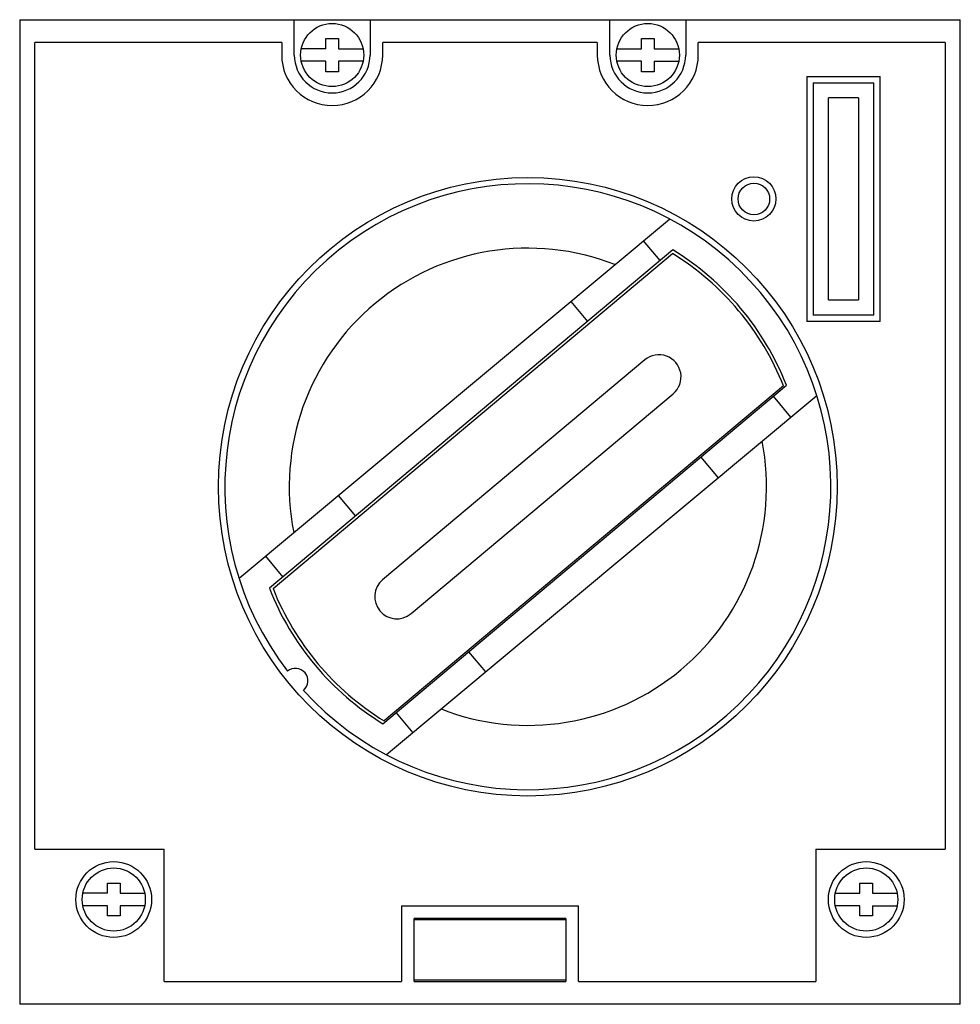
# Model space of a CAD drawing. Header units: millimetres. Extents: x 10.3 to 84.8, y 26.2 to 104.2.
import ezdxf

# ---------------------------------------------------------------- set-up
doc = ezdxf.new("R2010")
doc.units = ezdxf.units.MM
doc.header["$LTSCALE"] = 8.550849
doc.layers.get('0').update_dxf_attribs({"linetype": 'CONTINUOUS'})

msp = doc.modelspace()

# ---------------------------------------------------------------- linework, layer by layer
at = {"color": 7, "linetype": 'Continuous'}
for p, q in [((10.33, 104.187), (10.33, 26.187)), ((10.33, 104.187), (84.83, 104.187)), ((32.08, 101.387), (32.08, 104.187)), ((38.08, 104.187), (38.08, 101.387)), ((57.08, 101.387), (57.08, 104.187)), ((63.08, 104.187), (63.08, 101.387)), ((84.83, 26.187), (84.83, 104.187)), ((11.53, 38.487), (11.53, 102.387)), ((31.08, 102.387), (11.53, 102.387)), ((31.08, 102.387), (31.08, 101.387)), ((34.582, 101.886), (34.582, 102.709)), ((34.582, 102.709), (35.579, 102.709)), ((35.579, 102.709), (35.579, 101.886)), ((39.08, 101.387), (39.08, 102.387)), ((56.08, 102.387), (39.08, 102.387)), ((56.08, 102.387), (56.08, 101.387)), ((59.582, 101.886), (59.582, 102.709)), ((59.582, 102.709), (60.579, 102.709)), ((60.579, 102.709), (60.579, 101.886)), ((64.08, 101.387), (64.08, 102.387)), ((83.63, 102.387), (64.08, 102.387)), ((83.63, 102.387), (83.63, 38.487)), ((34.582, 101.886), (32.63, 101.886)), ((35.579, 101.886), (37.53, 101.886)), ((57.63, 101.886), (59.582, 101.886)), ((60.579, 101.886), (62.53, 101.886)), ((34.582, 100.889), (32.63, 100.889)), ((34.582, 100.066), (34.582, 100.889)), ((35.579, 100.889), (35.579, 100.066)), ((37.53, 100.889), (35.579, 100.889)), ((59.582, 100.889), (57.63, 100.889)), ((59.582, 100.066), (59.582, 100.889)), ((60.579, 100.889), (60.579, 100.066)), ((60.579, 100.889), (62.53, 100.889)), ((35.579, 100.066), (34.582, 100.066)), ((60.579, 100.066), (59.582, 100.066)), ((72.68, 99.687), (72.68, 80.287)), ((72.68, 99.687), (78.48, 99.687)), ((73.18, 99.187), (73.18, 80.787)), ((73.18, 99.187), (77.98, 99.187)), ((77.98, 80.787), (77.98, 99.187)), ((78.48, 80.287), (78.48, 99.687)), ((74.38, 81.987), (74.38, 97.987)), ((76.78, 97.987), (74.38, 97.987)), ((76.78, 97.987), (76.78, 81.987)), ((27.701, 59.94), (61.81, 88.398)), ((61.053, 85.113), (59.748, 86.677)), ((62.058, 85.956), (30.104, 59.143)), ((30.396, 59.127), (62.023, 85.665)), ((74.38, 81.987), (76.78, 81.987)), ((53.985, 81.869), (55.303, 80.288)), ((77.98, 80.787), (73.18, 80.787)), ((78.48, 80.287), (72.68, 80.287)), ((59.835, 77.237), (39.075, 59.818)), ((39.103, 48.418), (71.057, 75.231)), ((70.829, 75.171), (39.202, 48.632)), ((39.372, 45.965), (73.467, 74.411)), ((41.325, 57.137), (62.085, 74.556)), ((71.412, 72.696), (70.022, 74.363)), ((64.272, 69.538), (65.649, 67.888)), ((35.556, 66.494), (36.918, 64.861)), ((29.793, 61.685), (31.169, 60.037)), ((45.887, 54.111), (47.221, 52.513)), ((40.138, 49.287), (41.458, 47.705)), ((11.53, 38.487), (21.78, 38.487)), ((21.78, 27.987), (21.78, 38.487)), ((73.38, 38.487), (83.63, 38.487)), ((73.38, 38.487), (73.38, 27.987)), ((17.282, 34.985), (17.282, 35.788)), ((17.282, 35.788), (18.278, 35.788)), ((18.278, 35.788), (18.278, 34.985)), ((76.882, 35.788), (77.878, 35.788)), ((76.882, 34.985), (76.882, 35.788)), ((77.878, 35.788), (77.878, 34.985)), ((17.282, 34.985), (15.33, 34.985)), ((18.278, 34.985), (20.23, 34.985)), ((74.93, 34.985), (76.882, 34.985)), ((77.878, 34.985), (79.83, 34.985)), ((17.282, 33.989), (15.33, 33.989)), ((17.282, 33.186), (17.282, 33.989)), ((18.278, 33.989), (18.278, 33.186)), ((20.23, 33.989), (18.278, 33.989)), ((40.58, 33.987), (54.58, 33.987)), ((40.58, 33.987), (40.58, 27.987)), ((54.58, 27.987), (54.58, 33.987)), ((76.882, 33.989), (74.93, 33.989)), ((76.882, 33.186), (76.882, 33.989)), ((77.878, 33.989), (79.83, 33.989)), ((77.878, 33.989), (77.878, 33.186)), ((18.278, 33.186), (17.282, 33.186)), ((53.58, 32.987), (41.58, 32.987)), ((41.58, 27.987), (41.58, 32.987)), ((53.58, 32.887), (41.58, 32.887)), ((53.58, 32.987), (53.58, 27.987)), ((77.878, 33.186), (76.882, 33.186)), ((53.58, 28.087), (41.58, 28.087)), ((21.78, 27.987), (40.58, 27.987)), ((41.58, 27.987), (53.58, 27.987)), ((54.58, 27.987), (73.38, 27.987)), ((84.83, 26.187), (10.33, 26.187))]:
    msp.add_line(p, q, dxfattribs=at)
for centre, radius in [((35.08, 101.387), 2.5), ((60.08, 101.387), 2.5), ((50.58, 67.187), 24.5), ((68.48, 89.987), 1.75), ((68.48, 89.987), 1.25), ((17.78, 34.487), 3), ((77.38, 34.487), 3), ((17.78, 34.487), 2.5), ((77.38, 34.487), 2.5)]:
    msp.add_circle(centre, radius, dxfattribs=at)
for centre, radius, start, end in [((35.08, 101.387), 4, 180, 360), ((35.08, 101.387), 3, 180, 360), ((60.08, 101.387), 4, 180, 360), ((60.08, 101.387), 3, 180, 360), ((50.58, 67.187), 24, 222.25604, 217.48105), ((50.58, 67.187), 18.9, 68.59449, 191.08332), ((50.58, 67.187), 22, 21.447, 58.553), ((50.612, 67.149), 21.75, 21.64266, 58.35734), ((60.96, 75.897), 1.75, 310, 130), ((50.58, 67.187), 18.9, 248.67398, 11.00383), ((40.2, 58.477), 1.75, 130, 310), ((50.58, 67.187), 22, 201.447, 238.553), ((50.612, 67.149), 21.75, 201.64266, 238.35734), ((32.16, 51.802), 1, 311.0623, 128.6748)]:
    msp.add_arc(centre, radius, start, end, dxfattribs=at)

doc.saveas('drawing.dxf')
